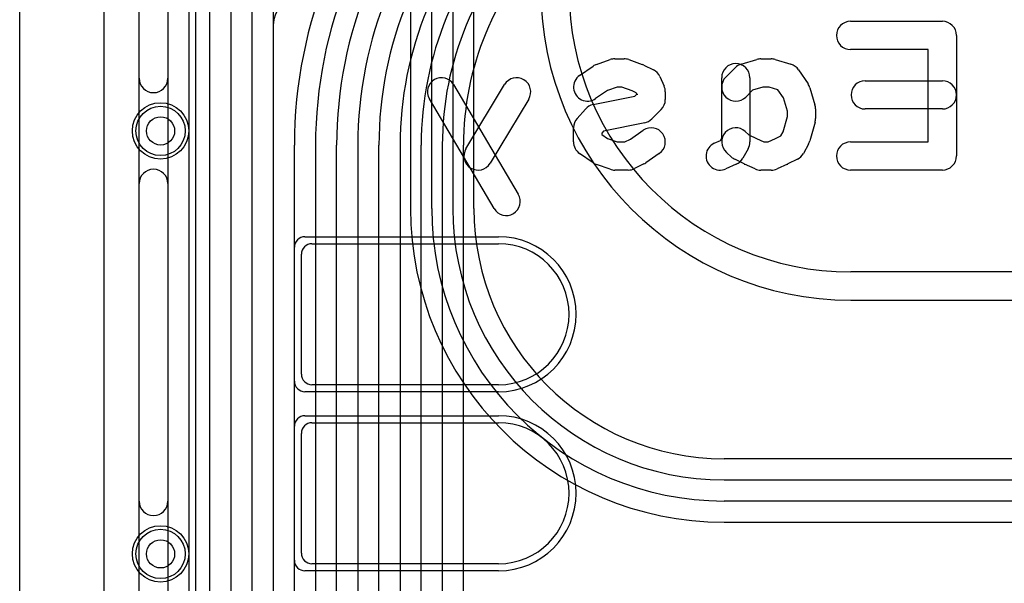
# Model space of a CAD drawing. Extents: x 0 to 20.5, y -6 to 27.
# Tile 3 of 14: x 0 to 7, y 14.8 to 18.8. Entities that reach past the tile are written whole.
import ezdxf

# ---------------------------------------------------------------- set-up
doc = ezdxf.new("R2010")
doc.units = 0
for name, color, linetype in [('Hole', 1, 'CONTINUOUS'), ('L1', 3, 'CONTINUOUS'), ('L2', 3, 'CONTINUOUS'), ('L3', 3, 'CONTINUOUS'), ('L4', 3, 'CONTINUOUS'), ('MetalMask-A', 176, 'CONTINUOUS'), ('Outline', 7, 'CONTINUOUS'), ('PartsArea-A', 111, 'CONTINUOUS'), ('PartsSilk-A', 221, 'CONTINUOUS'), ('PartsSilk-B', 221, 'CONTINUOUS'), ('Resist-A', 2, 'CONTINUOUS'), ('Resist-B', 2, 'CONTINUOUS'), ('Silk-A', 140, 'CONTINUOUS'), ('Silk-B', 140, 'CONTINUOUS')]:
    doc.layers.add(name, color=color, linetype=linetype)

msp = doc.modelspace()

# ---------------------------------------------------------------- linework, layer by layer
at = {"layer": 'Hole'}
for centre in [(1, 18), (1, 15)]:
    msp.add_circle(centre, 0.1, dxfattribs=at)
at = {"layer": 'L1'}
for p, q in [((0.6, 1.46), (0.6, 21.53823)), ((1.8, 18.75004), (1.8, 2.16)), ((2.075, 17.2), (3.4, 17.2)), ((2, 16.275), (2, 17.125)), ((3.4, 16.2), (2.075, 16.2)), ((2.075, 15.93), (3.4, 15.93)), ((2, 15.005), (2, 15.855)), ((3.4, 14.93), (2.075, 14.93))]:
    msp.add_line(p, q, dxfattribs=at)
for centre in [(1, 18), (1, 15)]:
    msp.add_circle(centre, 0.2, dxfattribs=at)
for centre, radius, start, end in [((2, 18.75004), 0.2, 90, 180), ((2.075, 17.125), 0.075, 90, 180), ((3.4, 16.7), 0.5, -90, 90), ((2.075, 16.275), 0.075, 180, -90), ((2.075, 15.855), 0.075, 90, 180), ((3.4, 15.43), 0.5, -90, 90), ((2.075, 15.005), 0.075, 180, -90)]:
    msp.add_arc(centre, radius, start, end, dxfattribs=at)
at = {"layer": 'L2'}
for p, q in [((0.6, 1.11004), (0.6, 21.325)), ((2.77496, 19.51962), (2.77496, 17.45)), ((2.925, 17.45), (2.925, 19.51962)), ((3.075, 19.51962), (3.075, 17.45)), ((3.22504, 17.45), (3.22504, 19.51965)), ((10.5, 17), (5.9, 17)), ((5.9, 16.79996), (10.5, 16.79996)), ((15.96315, 15.67504), (5, 15.67504)), ((5, 15.525), (10.52, 15.525)), ((10.52, 15.375), (5, 15.375)), ((5, 15.22496), (15.96316, 15.22496))]:
    msp.add_line(p, q, dxfattribs=at)
for centre in [(1, 18), (1, 15)]:
    msp.add_circle(centre, 0.2, dxfattribs=at)
for centre, radius in [((5.9, 19), 2.20004), ((5.9, 19), 2), ((5, 17.45), 2.22504), ((5, 17.45), 2.075), ((5, 17.45), 1.925), ((5, 17.45), 1.77496)]:
    msp.add_arc(centre, radius, 180, -90, dxfattribs=at)
at = {"layer": 'L3'}
msp.add_line((0.6, 1.11004), (0.6, 21.32503), dxfattribs=at)
for centre in [(1, 18), (1, 15)]:
    msp.add_circle(centre, 0.2, dxfattribs=at)
at = {"layer": 'L4'}
for p, q in [((0.6, 1.11004), (0.6, 21.53823)), ((1.19996, 19.7), (1.19996, 5.18921)), ((1.35, 5.18921), (1.35, 19.7)), ((1.5, 19.7), (1.5, 5.18921)), ((1.65004, 6.5), (1.65004, 19.32548)), ((1.80004, 19.32548), (1.80004, 6.5)), ((1.95008, 10.75275), (1.95008, 17.89855)), ((2.10008, 17.89855), (2.10008, 10.75275)), ((2.25012, 11.31066), (2.25012, 17.89853)), ((2.40012, 17.89853), (2.40012, 11.31066)), ((2.55016, 11.51059), (2.55016, 17.89851)), ((2.70016, 17.89851), (2.70016, 11.51059)), ((2.8502, 11.78901), (2.8502, 17.8985)), ((3.0002, 17.8985), (3.0002, 11.78901)), ((3.15024, 11.78901), (3.15024, 17.8985))]:
    msp.add_line(p, q, dxfattribs=at)
for centre in [(1, 18), (1, 15)]:
    msp.add_circle(centre, 0.2, dxfattribs=at)
for centre, radius, start, end in [((5.22508, 17.89855), 3.275, 135, 180), ((5.22508, 17.89855), 3.125, 135, 180), ((5.22512, 17.89853), 2.975, 135, 180), ((5.22512, 17.89853), 2.825, 135, 180), ((5.22516, 17.89851), 2.675, 135, 180), ((5.22516, 17.89851), 2.525, 135, 180), ((5.2252, 17.89849), 2.375, 135, 179.999759), ((5.2252, 17.89849), 2.225, 135, 179.999742), ((5.22521, 17.89849), 2.07497, 135.000195, 179.999724)]:
    msp.add_arc(centre, radius, start, end, dxfattribs=at)
at = {"layer": 'MetalMask-A'}
for p, q in [((2.075, 17.2), (3.4, 17.2)), ((2, 16.275), (2, 17.125)), ((3.4, 16.2), (2.075, 16.2)), ((2.075, 15.93), (3.4, 15.93)), ((2, 15.005), (2, 15.855)), ((3.4, 14.93), (2.075, 14.93))]:
    msp.add_line(p, q, dxfattribs=at)
for centre, radius, start, end in [((2.075, 17.125), 0.075, 90, 180), ((3.4, 16.7), 0.5, -90, 90), ((2.075, 16.275), 0.075, 180, -90), ((2.075, 15.855), 0.075, 90, 180), ((3.4, 15.43), 0.5, -90, 90), ((2.075, 15.005), 0.075, 180, -90)]:
    msp.add_arc(centre, radius, start, end, dxfattribs=at)
at = {"layer": 'Outline'}
msp.add_line((0, 1), (0, 22), dxfattribs=at)
at = {"layer": 'PartsArea-A'}
msp.add_line((1.25, -5.55), (1.25, 18.95), dxfattribs=at)
at = {"layer": 'PartsSilk-A'}
for p, q in [((0.8484, -5.85), (0.8484, 19.25)), ((1.0516, 19.1484), (1.0516, -5.7484))]:
    msp.add_line(p, q, dxfattribs=at)
at = {"layer": 'PartsSilk-B'}
for p, q in [((5.89815, 18.77778), (6.55, 18.77778)), ((6.65, 18.67778), (6.65, 17.82222)), ((6.45, 18.57778), (5.89815, 18.57778)), ((6.45, 17.92222), (6.45, 18.57778)), ((3.97456, 18.39333), (4.07086, 18.46)), ((4.09507, 18.47228), (4.19136, 18.50561)), ((4.22407, 18.51111), (4.29074, 18.51111)), ((4.32345, 18.50561), (4.41975, 18.47228)), ((4.43177, 18.46722), (4.49843, 18.43388)), ((5.12127, 18.47356), (5.23238, 18.50689)), ((5.26111, 18.51111), (5.33519, 18.51111)), ((5.36392, 18.50689), (5.47503, 18.47356)), ((4.54508, 18.38506), (4.57471, 18.3184)), ((5.01262, 18.38182), (5.07929, 18.44849)), ((5.52951, 18.43325), (5.59617, 18.33325)), ((3.08055, 18.32863), (3.53981, 17.55085)), ((3.16801, 17.87377), (3.44209, 18.32933)), ((4.98333, 17.94813), (4.98333, 18.37778)), ((5.18333, 18.37778), (5.18333, 17.92222)), ((6.00185, 18.35556), (6.55, 18.35556)), ((4.0707, 18.18686), (4.3672, 18.24751)), ((4.17344, 18.28776), (4.0884, 18.22889)), ((4.24089, 18.31111), (4.17344, 18.28776)), ((4.27392, 18.31111), (4.24089, 18.31111)), ((4.34815, 18.28542), (4.27392, 18.31111)), ((4.37689, 18.27105), (4.34815, 18.28542)), ((4.3672, 18.24751), (4.38333, 18.26364)), ((4.38333, 18.25656), (4.37689, 18.27105)), ((4.38333, 18.26364), (4.38333, 18.25656)), ((4.58333, 18.27778), (4.58333, 18.22222)), ((5.20288, 18.28924), (5.15404, 18.2404)), ((5.27579, 18.31111), (5.20288, 18.28924)), ((5.32051, 18.31111), (5.27579, 18.31111)), ((5.38307, 18.29235), (5.32051, 18.31111)), ((5.42155, 18.23462), (5.38307, 18.29235)), ((5.60866, 18.30678), (5.6457, 18.18456)), ((3.36759, 17.44915), (2.90833, 18.22693)), ((3.61347, 18.22623), (3.33939, 17.77067)), ((5.45, 18.14074), (5.42155, 18.23462)), ((3.95674, 18.08865), (4.016, 18.15532)), ((4.55404, 18.15151), (4.48738, 18.08485)), ((5.45, 18.10252), (5.45, 18.14074)), ((5.65, 18.15556), (5.65, 18.08889)), ((6.55, 18.15556), (6.00185, 18.15556)), ((4.43671, 18.05759), (4.14338, 17.99759)), ((5.41978, 17.99375), (5.45, 18.10252)), ((5.64635, 18.06212), (5.60931, 17.92879)), ((3.93148, 17.92222), (3.93148, 18.02222)), ((4.14338, 17.99759), (4.13148, 17.9842)), ((4.13148, 17.9842), (4.13148, 17.97462)), ((4.13148, 17.97462), (4.17344, 17.94558)), ((4.33596, 17.94182), (4.42641, 18.00444)), ((5.15022, 17.99656), (5.1772, 17.97228)), ((5.1772, 17.97228), (5.22994, 17.94591)), ((5.36636, 17.94591), (5.40353, 17.9645)), ((5.40353, 17.9645), (5.41978, 17.99375)), ((4.17344, 17.94558), (4.24089, 17.92222)), ((4.24089, 17.92222), (4.29676, 17.92222)), ((4.29676, 17.92222), (4.33596, 17.94182)), ((4.93118, 17.91341), (4.975, 17.93313)), ((4.975, 17.93313), (4.98333, 17.94813)), ((5.22994, 17.94591), (5.28258, 17.92222)), ((5.28258, 17.92222), (5.31372, 17.92222)), ((5.31372, 17.92222), (5.36636, 17.94591)), ((5.60038, 17.907), (5.56335, 17.84033)), ((5.89815, 17.92222), (6.45, 17.92222)), ((4.07086, 17.77334), (3.97456, 17.84)), ((4.54025, 17.84), (4.44396, 17.77334)), ((5.05348, 17.81455), (5.01644, 17.84788)), ((5.17075, 17.87366), (5.13372, 17.807)), ((4.19135, 17.72772), (4.09506, 17.76106)), ((4.43177, 17.76612), (4.3651, 17.73278)), ((5.08734, 17.76437), (5.01326, 17.73103)), ((5.14232, 17.76611), (5.07565, 17.79944)), ((5.22006, 17.73103), (5.14599, 17.76437)), ((5.45031, 17.76437), (5.37624, 17.73103)), ((5.52065, 17.79944), (5.45398, 17.76611)), ((4.32037, 17.72222), (4.22407, 17.72222)), ((5.33519, 17.72222), (5.26111, 17.72222)), ((6.55, 17.72222), (5.89815, 17.72222))]:
    msp.add_line(p, q, dxfattribs=at)
for centre, start, end in [((5.89815, 18.67778), 90, -90), ((6.55, 18.67778), 0, 90), ((4.12778, 18.37778), 109.092659, 124.695463), ((4.22407, 18.41111), 90, 109.092879), ((4.29074, 18.41111), 70.907341, 90), ((4.38704, 18.37778), 63.429824, 70.90896), ((5.08333, 18.37778), 0, 180), ((5.15, 18.37778), 106.697049, 135), ((5.26111, 18.41111), 90, 106.697825), ((5.33519, 18.41111), 73.302951, 90), ((5.4463, 18.37778), 33.688478, 73.302175), ((4.03148, 18.31111), 124.694429, -55.304537), ((4.4537, 18.34444), 23.965979, 63.428073), ((2.99444, 18.27778), 30.56286, -149.439192), ((3.52778, 18.27778), -31.030574, 148.967489), ((4.48333, 18.27778), 0, 23.964881), ((5.08333, 18.31111), 135, -45), ((5.51296, 18.27778), 16.858399, 33.687423), ((6.00185, 18.25556), 90, -90), ((6.55, 18.25556), -90, 90), ((4.09074, 18.08889), 101.560514, 138.36884), ((4.48333, 18.22222), -45, 0), ((5.55, 18.15556), 0, 16.85996), ((4.03148, 18.02222), 138.36884, 180), ((4.41667, 18.15556), -78.439486, -45), ((5.55, 18.08889), -15.527485, 0), ((4.48333, 17.92222), -55.305571, 124.694225), ((5.08333, 17.92222), 48.019601, -131.982084), ((4.03148, 17.92222), 180, -124.694429), ((4.97222, 17.82222), 114.230097, -65.769682), ((5.08333, 17.92222), -29.051265, 0), ((5.51296, 17.95556), -29.051265, -15.525662), ((5.89815, 17.82222), 90, -90), ((3.2537, 17.82222), 148.969426, -31.032511), ((5.47593, 17.88889), -63.437511, -29.048766), ((4.12778, 17.85556), -124.694429, -109.098073), ((4.38704, 17.85556), -63.429824, -55.305571), ((5.12037, 17.88889), -131.980399, -116.561613), ((5.0463, 17.85556), -65.769903, -29.052415), ((5.18704, 17.85556), -116.562489, -114.233213), ((5.40926, 17.85556), -65.764679, -63.438387), ((6.55, 17.82222), -90, 0), ((4.22407, 17.82222), -109.098073, -90), ((4.32037, 17.82222), -90, -63.429824), ((5.26111, 17.82222), -114.235321, -90), ((5.33519, 17.82222), -90, -65.766787), ((3.4537, 17.5), -149.43714, 30.560808)]:
    msp.add_arc(centre, 0.1, start, end, dxfattribs=at)
at = {"layer": 'Resist-A'}
for p, q in [((2.025, 17.25), (3.4, 17.25)), ((1.95, 16.225), (1.95, 17.175)), ((3.4, 16.15), (2.025, 16.15)), ((2.025, 15.98), (3.4, 15.98)), ((1.95, 14.955), (1.95, 15.905)), ((3.4, 14.88), (2.025, 14.88))]:
    msp.add_line(p, q, dxfattribs=at)
for centre in [(1, 18), (1, 15)]:
    msp.add_circle(centre, 0.175, dxfattribs=at)
for centre, radius, start, end in [((2.025, 17.175), 0.075, 90, 180), ((3.4, 16.7), 0.55, -90, 90), ((2.025, 16.225), 0.075, 180, -90), ((2.025, 15.905), 0.075, 90, 180), ((3.4, 15.43), 0.55, -90, 90), ((2.025, 14.955), 0.075, 180, -90)]:
    msp.add_arc(centre, radius, start, end, dxfattribs=at)
at = {"layer": 'Resist-B'}
for centre in [(1, 18), (1, 15)]:
    msp.add_circle(centre, 0.175, dxfattribs=at)
at = {"layer": 'Silk-A'}
for p, q in [((0.8484, 18.37327), (0.8484, 19.25)), ((1.0516, 19.1484), (1.0516, 18.37327)), ((0.8484, 15.37327), (0.8484, 17.62673)), ((1.0516, 17.62673), (1.0516, 15.37327))]:
    msp.add_line(p, q, dxfattribs=at)
for centre, start, end in [((0.95, 18.37327), 180, 0), ((0.95, 17.62673), 0, 180), ((0.95, 15.37327), 180, 0)]:
    msp.add_arc(centre, 0.1016, start, end, dxfattribs=at)
at = {"layer": 'Silk-B'}
for p, q in [((5.89815, 18.77778), (6.55, 18.77778)), ((6.65, 18.67778), (6.65, 17.82222)), ((6.45, 18.57778), (5.89815, 18.57778)), ((6.45, 17.92222), (6.45, 18.57778)), ((3.97456, 18.39333), (4.07086, 18.46)), ((4.09507, 18.47228), (4.19136, 18.50561)), ((4.22407, 18.51111), (4.29074, 18.51111)), ((4.32345, 18.50561), (4.41975, 18.47228)), ((4.43177, 18.46722), (4.49843, 18.43388)), ((5.12127, 18.47356), (5.23238, 18.50689)), ((5.26111, 18.51111), (5.33519, 18.51111)), ((5.36392, 18.50689), (5.47503, 18.47356)), ((4.54508, 18.38506), (4.57471, 18.3184)), ((5.01262, 18.38182), (5.07929, 18.44849)), ((5.52951, 18.43325), (5.59617, 18.33325)), ((3.08055, 18.32863), (3.53981, 17.55085)), ((3.16801, 17.87377), (3.44209, 18.32933)), ((4.98333, 17.94813), (4.98333, 18.37778)), ((5.18333, 18.37778), (5.18333, 17.92222)), ((6.00185, 18.35556), (6.55, 18.35556)), ((4.0707, 18.18686), (4.3672, 18.24751)), ((4.17344, 18.28776), (4.0884, 18.22889)), ((4.24089, 18.31111), (4.17344, 18.28776)), ((4.27392, 18.31111), (4.24089, 18.31111)), ((4.34815, 18.28542), (4.27392, 18.31111)), ((4.37689, 18.27105), (4.34815, 18.28542)), ((4.3672, 18.24751), (4.38333, 18.26364)), ((4.38333, 18.25656), (4.37689, 18.27105)), ((4.38333, 18.26364), (4.38333, 18.25656)), ((4.58333, 18.27778), (4.58333, 18.22222)), ((5.20288, 18.28924), (5.15404, 18.2404)), ((5.27579, 18.31111), (5.20288, 18.28924)), ((5.32051, 18.31111), (5.27579, 18.31111)), ((5.38307, 18.29235), (5.32051, 18.31111)), ((5.42155, 18.23462), (5.38307, 18.29235)), ((5.60866, 18.30678), (5.6457, 18.18456)), ((3.36759, 17.44915), (2.90833, 18.22693)), ((3.61347, 18.22623), (3.33939, 17.77067)), ((5.45, 18.14074), (5.42155, 18.23462)), ((3.95674, 18.08865), (4.016, 18.15532)), ((4.55404, 18.15151), (4.48738, 18.08485)), ((5.45, 18.10252), (5.45, 18.14074)), ((5.65, 18.15556), (5.65, 18.08889)), ((6.55, 18.15556), (6.00185, 18.15556)), ((4.43671, 18.05759), (4.14338, 17.99759)), ((5.41978, 17.99375), (5.45, 18.10252)), ((5.64635, 18.06212), (5.60931, 17.92879)), ((3.93148, 17.92222), (3.93148, 18.02222)), ((4.14338, 17.99759), (4.13148, 17.9842)), ((4.13148, 17.9842), (4.13148, 17.97462)), ((4.13148, 17.97462), (4.17344, 17.94558)), ((4.33596, 17.94182), (4.42641, 18.00444)), ((5.15022, 17.99656), (5.1772, 17.97228)), ((5.1772, 17.97228), (5.22994, 17.94591)), ((5.36636, 17.94591), (5.40353, 17.9645)), ((5.40353, 17.9645), (5.41978, 17.99375)), ((4.17344, 17.94558), (4.24089, 17.92222)), ((4.24089, 17.92222), (4.29676, 17.92222)), ((4.29676, 17.92222), (4.33596, 17.94182)), ((4.93118, 17.91341), (4.975, 17.93313)), ((4.975, 17.93313), (4.98333, 17.94813)), ((5.22994, 17.94591), (5.28258, 17.92222)), ((5.28258, 17.92222), (5.31372, 17.92222)), ((5.31372, 17.92222), (5.36636, 17.94591)), ((5.60038, 17.907), (5.56335, 17.84033)), ((5.89815, 17.92222), (6.45, 17.92222)), ((4.07086, 17.77334), (3.97456, 17.84)), ((4.54025, 17.84), (4.44396, 17.77334)), ((5.05348, 17.81455), (5.01644, 17.84788)), ((5.17075, 17.87366), (5.13372, 17.807)), ((4.19135, 17.72772), (4.09506, 17.76106)), ((4.43177, 17.76612), (4.3651, 17.73278)), ((5.08734, 17.76437), (5.01326, 17.73103)), ((5.14232, 17.76611), (5.07565, 17.79944)), ((5.22006, 17.73103), (5.14599, 17.76437)), ((5.45031, 17.76437), (5.37624, 17.73103)), ((5.52065, 17.79944), (5.45398, 17.76611)), ((4.32037, 17.72222), (4.22407, 17.72222)), ((5.33519, 17.72222), (5.26111, 17.72222)), ((6.55, 17.72222), (5.89815, 17.72222))]:
    msp.add_line(p, q, dxfattribs=at)
for centre, start, end in [((5.89815, 18.67778), 90, -90), ((6.55, 18.67778), 0, 90), ((4.12778, 18.37778), 109.092659, 124.695463), ((4.22407, 18.41111), 90, 109.092879), ((4.29074, 18.41111), 70.907341, 90), ((4.38704, 18.37778), 63.429824, 70.90896), ((5.08333, 18.37778), 0, 180), ((5.15, 18.37778), 106.697049, 135), ((5.26111, 18.41111), 90, 106.697825), ((5.33519, 18.41111), 73.302951, 90), ((5.4463, 18.37778), 33.688478, 73.302175), ((4.03148, 18.31111), 124.694429, -55.304537), ((4.4537, 18.34444), 23.965979, 63.428073), ((2.99444, 18.27778), 30.56286, -149.439192), ((3.52778, 18.27778), -31.030574, 148.967489), ((4.48333, 18.27778), 0, 23.964881), ((5.08333, 18.31111), 135, -45), ((5.51296, 18.27778), 16.858399, 33.687423), ((6.00185, 18.25556), 90, -90), ((6.55, 18.25556), -90, 90), ((4.09074, 18.08889), 101.560514, 138.36884), ((4.48333, 18.22222), -45, 0), ((5.55, 18.15556), 0, 16.85996), ((4.03148, 18.02222), 138.36884, 180), ((4.41667, 18.15556), -78.439486, -45), ((5.55, 18.08889), -15.527485, 0), ((4.48333, 17.92222), -55.305571, 124.694225), ((5.08333, 17.92222), 48.019601, -131.982084), ((4.03148, 17.92222), 180, -124.694429), ((4.97222, 17.82222), 114.230097, -65.769682), ((5.08333, 17.92222), -29.051265, 0), ((5.51296, 17.95556), -29.051265, -15.525662), ((5.89815, 17.82222), 90, -90), ((3.2537, 17.82222), 148.969426, -31.032511), ((5.47593, 17.88889), -63.437511, -29.048766), ((4.12778, 17.85556), -124.694429, -109.098073), ((4.38704, 17.85556), -63.429824, -55.305571), ((5.12037, 17.88889), -131.980399, -116.561613), ((5.0463, 17.85556), -65.769903, -29.052415), ((5.18704, 17.85556), -116.562489, -114.233213), ((5.40926, 17.85556), -65.764679, -63.438387), ((6.55, 17.82222), -90, 0), ((4.22407, 17.82222), -109.098073, -90), ((4.32037, 17.82222), -90, -63.429824), ((5.26111, 17.82222), -114.235321, -90), ((5.33519, 17.82222), -90, -65.766787), ((3.4537, 17.5), -149.43714, 30.560808)]:
    msp.add_arc(centre, 0.1, start, end, dxfattribs=at)

doc.saveas('drawing.dxf')
